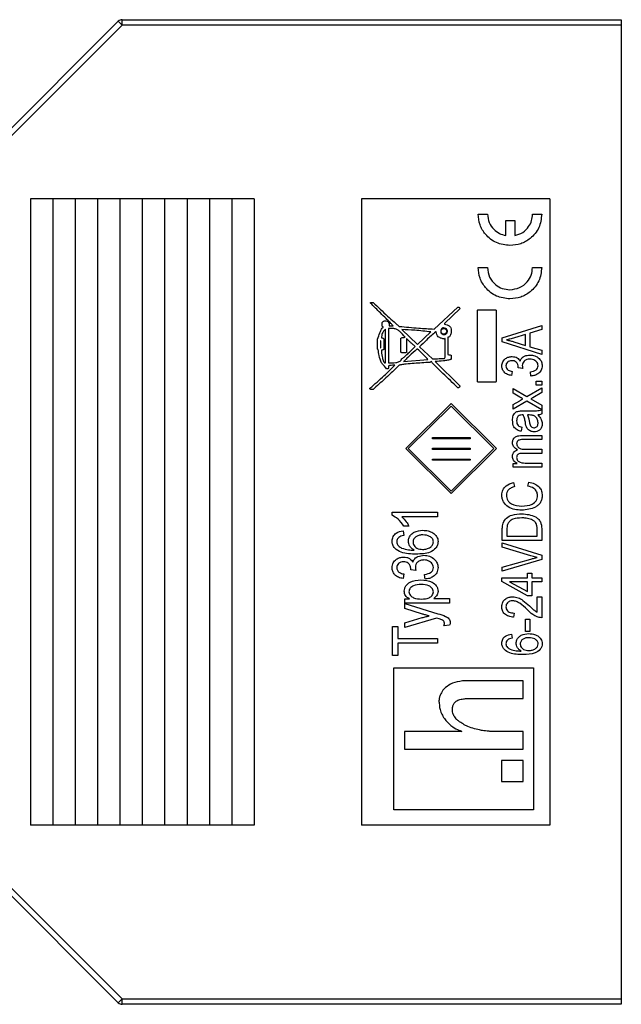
# Model space of a CAD drawing. Header units: millimetres. Extents: x -288 to 360, y -28 to 27.
# Tile 5 of 5: x 326 to 360, y -28 to 27. Entities that reach past the tile are written whole.
import ezdxf

# ---------------------------------------------------------------- set-up
doc = ezdxf.new("R2010")
doc.units = ezdxf.units.MM

msp = doc.modelspace()

# ---------------------------------------------------------------- linework, layer by layer
at = {"color": 7, "linetype": 'Continuous', "lineweight": 25}
for p, q in [((322.088, 17.388), (331.912, 27.212)), ((332.124, 27), (322.3, 17.176)), ((332.124, 27), (331.912, 27.212)), ((332.124, 27), (332.124, 27.3)), ((332.124, 27.3), (360, 27.3)), ((360, 27), (332.124, 27)), ((360, 27.3), (360, -27.7)), ((339.5, 17.3), (327, 17.3)), ((327, 17.3), (327, -17.7)), ((328.25, 17.3), (328.25, -17.7)), ((329.5, 17.3), (329.5, -17.7)), ((330.75, 17.3), (330.75, -17.7)), ((332, 17.3), (332, -17.7)), ((333.25, 17.3), (333.25, -17.7)), ((334.5, 17.3), (334.5, -17.7)), ((335.75, 17.3), (335.75, -17.7)), ((337, 17.3), (337, -17.7)), ((338.25, 17.3), (338.25, -17.7)), ((339.5, 17.3), (339.5, -17.7)), ((345.5, 17.3), (345.5, -17.7)), ((356, 17.3), (345.5, 17.3)), ((356, 17.3), (356, -17.7)), ((352.011, 16.439), (352.524, 16.439)), ((353.55, 15.24), (353.55, 16.087)), ((353.55, 16.087), (354.063, 16.087)), ((354.063, 16.087), (354.063, 15.24)), ((355.042, 16.439), (355.555, 16.439)), ((352.011, 13.458), (352.524, 13.458)), ((355.042, 13.458), (355.555, 13.458)), ((345.99, 11.471), (345.99, 11.502)), ((345.99, 11.502), (346.14, 11.502)), ((349.544, 10.021), (350.875, 11.249)), ((350.996, 11.159), (350.129, 10.323)), ((350.875, 11.249), (350.905, 11.249)), ((351.962, 7.11), (351.962, 11.038)), ((352.023, 11.098), (352.95, 11.098)), ((353.009, 11.038), (353.009, 7.11)), ((346.766, 10.484), (346.825, 10.484)), ((346.645, 10.202), (346.645, 10.353)), ((346.704, 10.111), (346.704, 10.142)), ((346.825, 8.127), (346.825, 10.021)), ((347.289, 10.05), (347.007, 10.05)), ((347.007, 10.05), (347.007, 8.127)), ((347.037, 10.202), (347.258, 10.202)), ((347.752, 9.99), (348.619, 9.154)), ((349.917, 9.96), (349.917, 9.829)), ((349.948, 9.829), (349.948, 9.96)), ((350.069, 10.081), (350.038, 10.081)), ((350.038, 10.05), (350.129, 10.05)), ((350.129, 10.323), (350.129, 10.292)), ((350.502, 9.96), (350.502, 9.829)), ((353.355, 9.523), (355.555, 10.226)), ((355.555, 9.989), (354.898, 9.796)), ((355.555, 10.226), (355.555, 9.989)), ((346.393, 8.902), (346.393, 9.457)), ((346.573, 9.365), (346.544, 9.365)), ((346.544, 9.365), (346.544, 8.963)), ((346.573, 8.963), (346.573, 9.365)), ((346.735, 9.457), (346.735, 8.902)), ((347.692, 8.752), (347.692, 9.486)), ((348.004, 9.486), (348.004, 8.752)), ((348.619, 9.154), (349.364, 9.859)), ((349.665, 9.859), (349.636, 9.859)), ((350.129, 9.738), (350.038, 9.738)), ((350.038, 9.708), (350.069, 9.708)), ((350.169, 8.44), (350.169, 9.486)), ((350.321, 9.558), (350.321, 8.59)), ((353.355, 9.3), (353.355, 9.523)), ((354.641, 9.721), (354.036, 9.537)), ((354.641, 9.102), (354.641, 9.721)), ((354.898, 9.796), (354.898, 9.027)), ((346.544, 8.963), (346.573, 8.963)), ((346.604, 8.842), (346.604, 8.752)), ((348.619, 8.902), (348.588, 8.902)), ((348.738, 9.023), (349.454, 8.348)), ((355.555, 8.597), (353.355, 9.3)), ((354.001, 9.31), (354.641, 9.102)), ((354.898, 9.027), (355.555, 8.835)), ((355.555, 8.835), (355.555, 8.597)), ((347.934, 8.691), (347.752, 8.691)), ((347.842, 8.198), (349.202, 8.319)), ((350.129, 8.379), (350.169, 8.44)), ((350.502, 8.53), (350.502, 8.348)), ((346.946, 7.795), (346.886, 7.795)), ((347.35, 8.006), (347.319, 8.006)), ((349.605, 8.198), (350.996, 6.829)), ((354.241, 7.853), (354.244, 7.888)), ((354.5, 7.825), (354.241, 7.853)), ((353.898, 7.653), (353.869, 7.425)), ((354.955, 7.396), (354.927, 7.625)), ((346.14, 6.646), (346.019, 6.646)), ((350.905, 6.737), (350.875, 6.737)), ((352.95, 7.05), (352.023, 7.05)), ((353.955, 6.707), (354.731, 6.253)), ((353.955, 6.446), (353.955, 6.707)), ((354.731, 6.253), (355.555, 6.736)), ((355.241, 6.88), (355.241, 7.109)), ((355.241, 7.109), (355.555, 7.109)), ((355.555, 6.88), (355.241, 6.88)), ((355.555, 7.109), (355.555, 6.88)), ((355.555, 6.736), (355.555, 6.474)), ((354.342, 6.219), (353.955, 6.446)), ((355.058, 6.182), (354.954, 6.122)), ((354.954, 6.122), (355.555, 5.77)), ((355.555, 6.474), (355.058, 6.182)), ((347.967, 3.346), (350.498, 5.863)), ((350.493, 5.719), (348.1, 3.345)), ((352.886, 3.345), (350.493, 5.719)), ((350.498, 5.863), (353.03, 3.346)), ((353.955, 5.798), (354.328, 6.016)), ((354.731, 5.991), (353.955, 5.536)), ((353.955, 5.536), (353.955, 5.798)), ((355.555, 5.507), (354.731, 5.991)), ((355.555, 5.77), (355.555, 5.507)), ((355.555, 5.506), (355.555, 5.277)), ((354.527, 5.22), (354.461, 5.22)), ((354.528, 5.449), (354.888, 5.449)), ((354.85, 5.22), (354.755, 5.22)), ((354.441, 4.535), (354.412, 4.306)), ((349.462, 3.891), (349.462, 3.958)), ((349.462, 3.958), (351.562, 3.958)), ((351.562, 3.891), (349.462, 3.891)), ((351.562, 3.958), (351.562, 3.891)), ((354.462, 4.076), (355.555, 4.076)), ((355.555, 4.076), (355.555, 3.847)), ((350.498, 0.827), (347.967, 3.346)), ((348.1, 3.345), (350.493, 0.971)), ((349.462, 3.292), (349.462, 3.358)), ((349.462, 3.358), (351.562, 3.358)), ((350.493, 0.971), (352.886, 3.345)), ((353.03, 3.346), (350.498, 0.827)), ((351.562, 3.358), (351.562, 3.292)), ((355.555, 3.847), (354.548, 3.847)), ((354.626, 3.305), (355.555, 3.305)), ((355.555, 3.305), (355.555, 3.076)), ((351.562, 3.292), (349.462, 3.292)), ((349.462, 2.692), (349.462, 2.759)), ((349.462, 2.759), (351.562, 2.759)), ((351.562, 2.759), (351.562, 2.692)), ((355.555, 3.076), (354.516, 3.076)), ((351.562, 2.692), (349.462, 2.692)), ((353.955, 2.505), (354.181, 2.505)), ((353.955, 2.305), (353.955, 2.505)), ((355.555, 2.305), (353.955, 2.305)), ((354.726, 2.533), (355.555, 2.533)), ((355.555, 2.533), (355.555, 2.305)), ((353.984, 1.445), (354.041, 1.216)), ((354.784, 1.245), (354.841, 1.473)), ((347.2, -0.378), (347.2, -0.21)), ((347.2, -0.21), (349.732, -0.21)), ((349.732, -0.47), (347.752, -0.47)), ((349.732, -0.21), (349.732, -0.47)), ((348.141, -0.989), (347.849, -0.989)), ((347.817, -1.252), (347.849, -1.512)), ((353.355, -1.785), (353.355, -1.165)), ((353.612, -1.171), (353.612, -1.557)), ((353.612, -1.557), (355.298, -1.557)), ((355.298, -1.557), (355.298, -1.164)), ((355.555, -1.137), (355.555, -1.785)), ((355.555, -1.785), (353.355, -1.785)), ((353.355, -2.158), (353.355, -1.921)), ((353.355, -1.921), (355.555, -2.614)), ((354.951, -2.648), (353.355, -2.158)), ((355.555, -2.614), (355.555, -2.85)), ((353.355, -3.273), (354.951, -2.832)), ((355.555, -2.85), (353.355, -3.508)), ((353.355, -3.508), (353.355, -3.273)), ((347.849, -3.658), (347.817, -3.918)), ((348.239, -3.431), (348.242, -3.392)), ((348.533, -3.463), (348.239, -3.431)), ((349.051, -3.95), (349.018, -3.691)), ((354.755, -3.874), (354.755, -3.617)), ((354.755, -3.617), (355.012, -3.617)), ((355.012, -3.617), (355.012, -3.874)), ((353.327, -4.09), (353.327, -3.874)), ((353.327, -3.874), (354.755, -3.874)), ((354.755, -4.874), (353.327, -4.09)), ((354.755, -4.103), (353.761, -4.103)), ((353.761, -4.103), (354.755, -4.649)), ((354.755, -4.649), (354.755, -4.103)), ((355.012, -3.874), (355.555, -3.874)), ((355.555, -4.103), (355.012, -4.103)), ((355.012, -4.103), (355.012, -4.874)), ((355.555, -3.874), (355.555, -4.103)), ((355.012, -4.874), (354.755, -4.874)), ((355.298, -5.79), (355.298, -4.933)), ((355.298, -4.933), (355.555, -4.933)), ((355.555, -4.933), (355.555, -6.104)), ((347.914, -5.285), (347.914, -5.057)), ((347.914, -5.057), (348.176, -5.057)), ((350.414, -5.285), (347.914, -5.285)), ((347.914, -5.59), (347.914, -5.32)), ((347.914, -5.32), (349.763, -5.882)), ((349.529, -5.025), (350.414, -5.025)), ((350.414, -5.025), (350.414, -5.285)), ((348.896, -5.903), (347.914, -5.59)), ((354.012, -5.847), (353.984, -6.075)), ((347.232, -8.213), (347.232, -6.59)), ((347.232, -6.59), (347.525, -6.59)), ((347.525, -6.59), (347.525, -7.272)), ((347.914, -6.382), (348.889, -6.101)), ((349.674, -6.125), (347.914, -6.652)), ((347.914, -6.652), (347.914, -6.382)), ((350.414, -6.522), (350.09, -6.554)), ((354.641, -6.877), (354.641, -6.191)), ((354.641, -6.191), (354.898, -6.191)), ((354.898, -6.191), (354.898, -6.877)), ((353.869, -7.021), (353.898, -7.25)), ((354.898, -6.877), (354.641, -6.877)), ((347.525, -7.272), (349.732, -7.272)), ((347.525, -7.531), (347.525, -8.213)), ((349.732, -7.531), (347.525, -7.531)), ((349.732, -7.272), (349.732, -7.531)), ((347.525, -8.213), (347.232, -8.213)), ((347.304, -16.841), (347.304, -8.901)), ((347.304, -8.901), (355.099, -8.901)), ((355.099, -8.901), (355.099, -16.841)), ((354.519, -9.639), (351.135, -9.639)), ((354.519, -10.621), (354.519, -9.639)), ((349.818, -10.733), (349.818, -10.799)), ((349.83, -10.901), (349.839, -10.978)), ((351.448, -10.621), (354.519, -10.621)), ((350.007, -11.548), (350.03, -11.603)), ((350.644, -11.548), (350.621, -11.526)), ((350.655, -11.581), (350.644, -11.548)), ((351.091, -12.452), (347.886, -12.452)), ((347.886, -12.452), (347.886, -13.456)), ((354.519, -12.452), (352.665, -12.452)), ((354.519, -13.456), (354.519, -12.452)), ((347.886, -13.456), (354.519, -13.456)), ((354.519, -14.072), (353.313, -14.072)), ((353.313, -14.072), (353.313, -15.255)), ((354.519, -15.255), (354.519, -14.072)), ((353.313, -15.255), (354.519, -15.255)), ((355.099, -16.841), (347.304, -16.841)), ((322.3, -17.576), (332.124, -27.4)), ((331.912, -27.612), (322.088, -17.788)), ((339.5, -17.7), (327, -17.7)), ((356, -17.7), (345.5, -17.7)), ((332.124, -27.4), (331.912, -27.612)), ((332.124, -27.4), (360, -27.4)), ((332.124, -27.7), (332.124, -27.4)), ((360, -27.7), (332.124, -27.7))]:
    msp.add_line(p, q, dxfattribs=at)
for centre, start, end in [((332.124, 27), 90, 135), ((332.124, -27.4), 225, 270)]:
    msp.add_arc(centre, 0.3, start, end, dxfattribs=at)
for points, knots in [([(353.781, 14.687), (353.521, 14.716), (353.001, 14.776), (352.424, 15.251), (352.065, 15.826), (352.029, 16.235), (352.011, 16.439)], [0, 0, 0, 0, 0.279627, 0.559382, 0.779615, 1, 1, 1, 1]), ([(352.524, 16.439), (352.543, 16.279), (352.579, 15.958), (352.856, 15.593), (353.186, 15.342), (353.429, 15.274), (353.55, 15.24)], [0, 0, 0, 0, 0.2794814, 0.5592948, 0.7795877, 1, 1, 1, 1]), ([(355.555, 16.439), (355.524, 16.179), (355.462, 15.658), (354.975, 15.089), (354.394, 14.739), (353.986, 14.704), (353.781, 14.687)], [0, 0, 0, 0, 0.2794943, 0.5592326, 0.7795264, 1, 1, 1, 1]), ([(354.063, 15.24), (354.213, 15.289), (354.513, 15.386), (354.822, 15.709), (355.012, 16.069), (355.032, 16.316), (355.042, 16.439)], [0, 0, 0, 0, 0.279711, 0.559547, 0.779727, 1, 1, 1, 1]), ([(353.781, 11.705), (353.521, 11.735), (353.001, 11.795), (352.426, 12.272), (352.066, 12.846), (352.03, 13.254), (352.011, 13.458)], [0, 0, 0, 0, 0.279612, 0.559385, 0.77963, 1, 1, 1, 1]), ([(352.524, 13.458), (352.546, 13.274), (352.591, 12.906), (352.936, 12.504), (353.346, 12.255), (353.636, 12.231), (353.78, 12.218)], [0, 0, 0, 0, 0.279471, 0.559251, 0.779554, 1, 1, 1, 1]), ([(353.78, 12.218), (353.965, 12.24), (354.334, 12.283), (354.743, 12.619), (355.002, 13.024), (355.029, 13.313), (355.042, 13.458)], [0, 0, 0, 0, 0.279567, 0.559403, 0.779664, 1, 1, 1, 1]), ([(355.555, 13.458), (355.524, 13.198), (355.461, 12.678), (354.973, 12.109), (354.394, 11.758), (353.986, 11.723), (353.781, 11.705)], [0, 0, 0, 0, 0.2794624, 0.5592484, 0.7795547, 1, 1, 1, 1]), ([(347.258, 10.202), (347.246, 10.216), (347.224, 10.24), (347.185, 10.284), (347.123, 10.345), (347.016, 10.456), (346.819, 10.65), (346.471, 10.999), (346.178, 11.286), (345.99, 11.471)], [0, 0, 0, 0, 0.0307632, 0.0549848, 0.0982598, 0.1755368, 0.3135348, 0.5599579, 1, 1, 1, 1]), ([(346.14, 11.502), (346.409, 11.249), (346.796, 10.885), (347.24, 10.477), (347.455, 10.283), (347.556, 10.205), (347.6, 10.171)], [0, 0, 0, 0, 0.560075, 0.806507, 0.914934, 1, 1, 1, 1]), ([(350.905, 11.249), (350.918, 11.247), (350.942, 11.241), (350.973, 11.205), (350.987, 11.177), (350.996, 11.159)], [0, 0, 0, 0, 0.277715, 0.559015, 1, 1, 1, 1]), ([(351.962, 11.038), (351.963, 11.045), (351.964, 11.057), (351.972, 11.073), (351.984, 11.086), (352.001, 11.095), (352.015, 11.097), (352.023, 11.098)], [0, 0, 0, 0, 0.207868, 0.389733, 0.559059, 0.764531, 1, 1, 1, 1]), ([(352.95, 11.098), (352.956, 11.098), (352.969, 11.097), (352.986, 11.091), (353, 11.079), (353.008, 11.061), (353.009, 11.046), (353.009, 11.038)], [0, 0, 0, 0, 0.211388, 0.389528, 0.552312, 0.754996, 1, 1, 1, 1]), ([(346.645, 10.353), (346.65, 10.37), (346.661, 10.403), (346.709, 10.443), (346.744, 10.469), (346.766, 10.484)], [0, 0, 0, 0, 0.2774443, 0.5588928, 1, 1, 1, 1]), ([(346.825, 10.484), (346.859, 10.481), (346.91, 10.477), (346.966, 10.438), (347.008, 10.385), (347.033, 10.302), (347.035, 10.235), (347.037, 10.202)], [0, 0, 0, 0, 0.248989, 0.374337, 0.499448, 0.749444, 1, 1, 1, 1]), ([(346.393, 9.457), (346.432, 9.574), (346.49, 9.748), (346.574, 9.952), (346.629, 10.046), (346.666, 10.097), (346.692, 10.107), (346.704, 10.111)], [0, 0, 0, 0, 0.5002098, 0.7502769, 0.8901375, 0.9455943, 1, 1, 1, 1]), ([(346.825, 10.021), (346.755, 9.941), (346.63, 9.798), (346.612, 9.61), (346.604, 9.527)], [0, 0, 0, 0, 0.559595, 1, 1, 1, 1]), ([(346.704, 10.142), (346.695, 10.144), (346.678, 10.147), (346.658, 10.161), (346.647, 10.181), (346.646, 10.195), (346.645, 10.202)], [0, 0, 0, 0, 0.30144, 0.559298, 0.765208, 1, 1, 1, 1]), ([(347.934, 9.558), (347.834, 9.676), (347.694, 9.841), (347.469, 10.012), (347.349, 10.038), (347.289, 10.05)], [0, 0, 0, 0, 0.561001, 0.781431, 1, 1, 1, 1]), ([(347.6, 10.171), (347.963, 10.136), (348.61, 10.074), (349.259, 10.037), (349.544, 10.021)], [0, 0, 0, 0, 0.560041, 1, 1, 1, 1]), ([(349.364, 9.859), (349.063, 9.892), (348.527, 9.952), (347.989, 9.979), (347.752, 9.99)], [0, 0, 0, 0, 0.5600567, 1, 1, 1, 1]), ([(350.038, 10.081), (350.023, 10.076), (349.991, 10.065), (349.955, 10.016), (349.931, 9.981), (349.917, 9.96)], [0, 0, 0, 0, 0.276626, 0.558656, 1, 1, 1, 1]), ([(349.948, 9.96), (349.951, 9.972), (349.958, 9.996), (349.995, 10.024), (350.022, 10.04), (350.038, 10.05)], [0, 0, 0, 0, 0.278932, 0.558313, 1, 1, 1, 1]), ([(350.29, 9.921), (350.281, 9.947), (350.263, 10), (350.186, 10.071), (350.113, 10.077), (350.069, 10.081)], [0, 0, 0, 0, 0.281073, 0.560251, 1, 1, 1, 1]), ([(350.069, 9.708), (350.102, 9.709), (350.167, 9.713), (350.249, 9.764), (350.286, 9.843), (350.289, 9.895), (350.29, 9.921)], [0, 0, 0, 0, 0.280254, 0.558307, 0.780287, 1, 1, 1, 1]), ([(350.129, 10.292), (350.18, 10.283), (350.281, 10.265), (350.412, 10.196), (350.492, 10.083), (350.498, 10.001), (350.502, 9.96)], [0, 0, 0, 0, 0.280846, 0.560477, 0.779937, 1, 1, 1, 1]), ([(350.129, 10.05), (350.147, 10.041), (350.183, 10.023), (350.225, 9.964), (350.247, 9.918), (350.26, 9.89)], [0, 0, 0, 0, 0.278835, 0.559369, 1, 1, 1, 1]), ([(346.604, 9.527), (346.632, 9.527), (346.674, 9.526), (346.717, 9.502), (346.733, 9.478), (346.734, 9.464), (346.735, 9.457)], [0, 0, 0, 0, 0.498994, 0.748359, 0.87217, 1, 1, 1, 1]), ([(347.692, 9.486), (347.693, 9.492), (347.696, 9.503), (347.71, 9.522), (347.745, 9.541), (347.822, 9.556), (347.89, 9.557), (347.934, 9.558)], [0, 0, 0, 0, 0.066121, 0.126634, 0.250018, 0.502579, 1, 1, 1, 1]), ([(348.498, 9.054), (348.442, 9.094), (348.343, 9.166), (348.184, 9.317), (348.074, 9.42), (348.004, 9.486)], [0, 0, 0, 0, 0.312913, 0.559561, 1, 1, 1, 1]), ([(349.636, 9.859), (349.461, 9.711), (349.149, 9.446), (348.864, 9.152), (348.738, 9.023)], [0, 0, 0, 0, 0.560123, 1, 1, 1, 1]), ([(350.129, 9.457), (350.066, 9.469), (349.942, 9.493), (349.782, 9.574), (349.679, 9.709), (349.67, 9.809), (349.665, 9.859)], [0, 0, 0, 0, 0.280881, 0.560639, 0.780143, 1, 1, 1, 1]), ([(349.917, 9.829), (349.923, 9.813), (349.933, 9.781), (349.982, 9.745), (350.017, 9.722), (350.038, 9.708)], [0, 0, 0, 0, 0.276626, 0.558656, 1, 1, 1, 1]), ([(350.038, 9.738), (350.026, 9.742), (350.002, 9.75), (349.974, 9.785), (349.958, 9.812), (349.948, 9.829)], [0, 0, 0, 0, 0.277803, 0.558791, 1, 1, 1, 1]), ([(350.26, 9.89), (350.243, 9.855), (350.22, 9.806), (350.173, 9.753), (350.143, 9.743), (350.129, 9.738)], [0, 0, 0, 0, 0.55958, 0.780799, 1, 1, 1, 1]), ([(350.169, 9.486), (350.165, 9.487), (350.158, 9.487), (350.147, 9.485), (350.138, 9.479), (350.131, 9.47), (350.13, 9.462), (350.129, 9.457)], [0, 0, 0, 0, 0.2156811, 0.398622, 0.5643044, 0.7646655, 1, 1, 1, 1]), ([(350.502, 9.829), (350.49, 9.771), (350.471, 9.685), (350.414, 9.598), (350.365, 9.563), (350.336, 9.56), (350.321, 9.558)], [0, 0, 0, 0, 0.499223, 0.74933, 0.873237, 1, 1, 1, 1]), ([(354.036, 9.537), (353.953, 9.511), (353.803, 9.466), (353.651, 9.428), (353.584, 9.412)], [0, 0, 0, 0, 0.560012, 1, 1, 1, 1]), ([(353.584, 9.412), (353.663, 9.397), (353.803, 9.369), (353.94, 9.328), (354.001, 9.31)], [0, 0, 0, 0, 0.559984, 1, 1, 1, 1]), ([(346.423, 8.873), (346.42, 8.873), (346.413, 8.873), (346.405, 8.876), (346.398, 8.882), (346.393, 8.891), (346.393, 8.898), (346.393, 8.902)], [0, 0, 0, 0, 0.212913, 0.392062, 0.555045, 0.756812, 1, 1, 1, 1]), ([(346.604, 8.127), (346.553, 8.262), (346.464, 8.504), (346.435, 8.76), (346.423, 8.873)], [0, 0, 0, 0, 0.55918, 1, 1, 1, 1]), ([(346.735, 8.902), (346.734, 8.895), (346.732, 8.882), (346.714, 8.861), (346.67, 8.844), (346.63, 8.843), (346.604, 8.842)], [0, 0, 0, 0, 0.127439, 0.250828, 0.500561, 1, 1, 1, 1]), ([(347.721, 8.348), (347.772, 8.383), (347.863, 8.445), (348.005, 8.58), (348.218, 8.775), (348.389, 8.945), (348.498, 9.054)], [0, 0, 0, 0, 0.174934, 0.313056, 0.559642, 1, 1, 1, 1]), ([(348.588, 8.902), (348.447, 8.773), (348.243, 8.587), (347.99, 8.357), (347.887, 8.247), (347.842, 8.198)], [0, 0, 0, 0, 0.560228, 0.806737, 1, 1, 1, 1]), ([(349.202, 8.319), (349.172, 8.357), (349.119, 8.425), (349.008, 8.532), (348.845, 8.69), (348.707, 8.819), (348.619, 8.902)], [0, 0, 0, 0, 0.174981, 0.313111, 0.559674, 1, 1, 1, 1]), ([(346.604, 8.752), (346.619, 8.638), (346.642, 8.466), (346.693, 8.269), (346.741, 8.18), (346.782, 8.136), (346.811, 8.13), (346.825, 8.127)], [0, 0, 0, 0, 0.5002, 0.750222, 0.875029, 0.93777, 1, 1, 1, 1]), ([(347.007, 8.127), (347.141, 8.13), (347.34, 8.134), (347.572, 8.181), (347.673, 8.243), (347.716, 8.298), (347.72, 8.331), (347.721, 8.348)], [0, 0, 0, 0, 0.500236, 0.750113, 0.874788, 0.937272, 1, 1, 1, 1]), ([(347.752, 8.691), (347.746, 8.692), (347.733, 8.694), (347.717, 8.701), (347.704, 8.713), (347.695, 8.731), (347.693, 8.745), (347.692, 8.752)], [0, 0, 0, 0, 0.207868, 0.389733, 0.559059, 0.764531, 1, 1, 1, 1]), ([(348.004, 8.752), (348.004, 8.745), (348.003, 8.732), (347.995, 8.714), (347.979, 8.699), (347.957, 8.692), (347.942, 8.691), (347.934, 8.691)], [0, 0, 0, 0, 0.186206, 0.374576, 0.559293, 0.781883, 1, 1, 1, 1]), ([(349.454, 8.348), (349.58, 8.356), (349.805, 8.369), (350.03, 8.376), (350.129, 8.379)], [0, 0, 0, 0, 0.560027, 1, 1, 1, 1]), ([(350.502, 8.348), (350.496, 8.339), (350.484, 8.321), (350.445, 8.309), (350.383, 8.29), (350.253, 8.266), (349.988, 8.229), (349.758, 8.21), (349.605, 8.198)], [0, 0, 0, 0, 0.0345307, 0.0697686, 0.125208, 0.249904, 0.4999444, 1, 1, 1, 1]), ([(350.321, 8.59), (350.355, 8.589), (350.406, 8.588), (350.465, 8.575), (350.49, 8.558), (350.5, 8.544), (350.501, 8.535), (350.502, 8.53)], [0, 0, 0, 0, 0.497862, 0.749615, 0.872489, 0.933555, 1, 1, 1, 1]), ([(353.327, 7.963), (353.338, 8.044), (353.36, 8.205), (353.522, 8.374), (353.709, 8.469), (353.836, 8.477), (353.899, 8.482)], [0, 0, 0, 0, 0.279055, 0.558749, 0.779187, 1, 1, 1, 1]), ([(353.886, 8.253), (353.841, 8.25), (353.749, 8.244), (353.639, 8.174), (353.567, 8.077), (353.559, 8.005), (353.555, 7.969)], [0, 0, 0, 0, 0.280467, 0.559886, 0.779976, 1, 1, 1, 1]), ([(354.244, 7.888), (354.239, 7.942), (354.23, 8.05), (354.137, 8.175), (354.014, 8.245), (353.929, 8.25), (353.886, 8.253)], [0, 0, 0, 0, 0.2801506, 0.5592973, 0.7793438, 1, 1, 1, 1]), ([(353.899, 8.482), (353.949, 8.478), (354.05, 8.472), (354.22, 8.401), (354.299, 8.297), (354.348, 8.234)], [0, 0, 0, 0, 0.280993, 0.561776, 1, 1, 1, 1]), ([(354.348, 8.234), (354.373, 8.294), (354.423, 8.414), (354.627, 8.541), (354.792, 8.558), (354.892, 8.567)], [0, 0, 0, 0, 0.279667, 0.55981, 1, 1, 1, 1]), ([(354.895, 8.339), (354.837, 8.335), (354.72, 8.327), (354.578, 8.241), (354.484, 8.12), (354.474, 8.028), (354.469, 7.982)], [0, 0, 0, 0, 0.280585, 0.560068, 0.780054, 1, 1, 1, 1]), ([(354.892, 8.567), (354.988, 8.56), (355.18, 8.545), (355.408, 8.394), (355.559, 8.192), (355.576, 8.041), (355.584, 7.966)], [0, 0, 0, 0, 0.280402, 0.559934, 0.780057, 1, 1, 1, 1]), ([(355.355, 7.97), (355.351, 8.011), (355.342, 8.093), (355.269, 8.196), (355.169, 8.279), (355.039, 8.331), (354.943, 8.336), (354.895, 8.339)], [0, 0, 0, 0, 0.1862613, 0.3727428, 0.5596323, 0.7796244, 1, 1, 1, 1]), ([(345.96, 6.708), (346.228, 6.941), (346.707, 7.356), (347.153, 7.807), (347.35, 8.006)], [0, 0, 0, 0, 0.560004, 1, 1, 1, 1]), ([(347.571, 7.977), (347.414, 7.821), (347.154, 7.565), (346.778, 7.223), (346.46, 6.934), (346.247, 6.742), (346.14, 6.646)], [0, 0, 0, 0, 0.339924, 0.55995, 0.779974, 1, 1, 1, 1]), ([(346.886, 7.795), (346.841, 7.862), (346.758, 7.984), (346.651, 8.083), (346.604, 8.127)], [0, 0, 0, 0, 0.559616, 1, 1, 1, 1]), ([(347.007, 7.946), (347.007, 7.917), (347.006, 7.872), (346.99, 7.824), (346.974, 7.805), (346.961, 7.797), (346.951, 7.795), (346.946, 7.795)], [0, 0, 0, 0, 0.498258, 0.748927, 0.831608, 0.91305, 1, 1, 1, 1]), ([(347.319, 8.006), (347.259, 8), (347.172, 7.993), (347.076, 7.982), (347.028, 7.97), (347.014, 7.954), (347.007, 7.946)], [0, 0, 0, 0, 0.557785, 0.808163, 0.904042, 1, 1, 1, 1]), ([(349.304, 8.157), (349.013, 8.139), (348.576, 8.111), (348.067, 8.072), (347.814, 8.041), (347.686, 8.021), (347.624, 8.004), (347.587, 7.995), (347.577, 7.983), (347.571, 7.977)], [0, 0, 0, 0, 0.500114, 0.750173, 0.875213, 0.937721, 0.972627, 0.98659, 1, 1, 1, 1]), ([(349.394, 8.198), (349.379, 8.188), (349.351, 8.169), (349.318, 8.161), (349.304, 8.157)], [0, 0, 0, 0, 0.560885, 1, 1, 1, 1]), ([(350.875, 6.737), (350.594, 7.005), (350.189, 7.392), (349.735, 7.835), (349.538, 8.033), (349.445, 8.13), (349.41, 8.177), (349.394, 8.198)], [0, 0, 0, 0, 0.56009, 0.806522, 0.914955, 0.962657, 1, 1, 1, 1]), ([(353.869, 7.425), (353.792, 7.441), (353.638, 7.473), (353.453, 7.601), (353.343, 7.777), (353.332, 7.901), (353.327, 7.963)], [0, 0, 0, 0, 0.280681, 0.56, 0.779941, 1, 1, 1, 1]), ([(353.555, 7.969), (353.561, 7.921), (353.574, 7.824), (353.701, 7.693), (353.823, 7.668), (353.898, 7.653)], [0, 0, 0, 0, 0.2800262, 0.5599176, 1, 1, 1, 1]), ([(354.469, 7.982), (354.472, 7.952), (354.477, 7.899), (354.493, 7.847), (354.5, 7.825)], [0, 0, 0, 0, 0.5596557, 1, 1, 1, 1]), ([(354.927, 7.625), (355.039, 7.648), (355.196, 7.68), (355.34, 7.836), (355.35, 7.925), (355.355, 7.97)], [0, 0, 0, 0, 0.559624, 0.779834, 1, 1, 1, 1]), ([(355.584, 7.966), (355.572, 7.878), (355.547, 7.702), (355.365, 7.521), (355.161, 7.423), (355.024, 7.405), (354.955, 7.396)], [0, 0, 0, 0, 0.278917, 0.558411, 0.778999, 1, 1, 1, 1]), ([(346.019, 6.646), (346.013, 6.647), (346.001, 6.649), (345.985, 6.657), (345.971, 6.669), (345.962, 6.686), (345.961, 6.7), (345.96, 6.708)], [0, 0, 0, 0, 0.207868, 0.389733, 0.559059, 0.764531, 1, 1, 1, 1]), ([(350.996, 6.829), (350.992, 6.817), (350.984, 6.793), (350.949, 6.763), (350.922, 6.747), (350.905, 6.737)], [0, 0, 0, 0, 0.277533, 0.559048, 1, 1, 1, 1]), ([(352.023, 7.05), (352.016, 7.051), (352.004, 7.053), (351.988, 7.06), (351.974, 7.071), (351.964, 7.089), (351.963, 7.102), (351.962, 7.11)], [0, 0, 0, 0, 0.2090382, 0.3916391, 0.561101, 0.7659039, 1, 1, 1, 1]), ([(353.009, 7.11), (353.009, 7.103), (353.009, 7.09), (353.002, 7.073), (352.991, 7.059), (352.972, 7.051), (352.958, 7.05), (352.95, 7.05)], [0, 0, 0, 0, 0.211388, 0.389528, 0.552312, 0.754996, 1, 1, 1, 1]), ([(354.328, 6.016), (354.361, 6.036), (354.421, 6.071), (354.481, 6.106), (354.507, 6.122)], [0, 0, 0, 0, 0.56, 1, 1, 1, 1]), ([(354.507, 6.122), (354.477, 6.14), (354.422, 6.172), (354.366, 6.205), (354.342, 6.219)], [0, 0, 0, 0, 0.56, 1, 1, 1, 1]), ([(354.888, 5.449), (355.014, 5.445), (355.239, 5.438), (355.459, 5.485), (355.555, 5.506)], [0, 0, 0, 0, 0.561031, 1, 1, 1, 1]), ([(353.927, 4.926), (353.931, 5.014), (353.939, 5.187), (354.095, 5.405), (354.324, 5.445), (354.46, 5.448), (354.528, 5.449)], [0, 0, 0, 0, 0.280843, 0.558246, 0.778362, 1, 1, 1, 1]), ([(354.245, 5.159), (354.228, 5.139), (354.193, 5.098), (354.16, 5.005), (354.157, 4.936), (354.155, 4.894)], [0, 0, 0, 0, 0.279648, 0.559764, 1, 1, 1, 1]), ([(354.461, 5.22), (354.418, 5.22), (354.34, 5.219), (354.274, 5.177), (354.245, 5.159)], [0, 0, 0, 0, 0.561782, 1, 1, 1, 1]), ([(354.641, 4.81), (354.627, 4.888), (354.602, 5.029), (354.55, 5.162), (354.527, 5.22)], [0, 0, 0, 0, 0.560321, 1, 1, 1, 1]), ([(354.755, 5.22), (354.783, 5.151), (354.834, 5.026), (354.859, 4.895), (354.869, 4.837)], [0, 0, 0, 0, 0.5595796, 1, 1, 1, 1]), ([(355.355, 4.788), (355.346, 4.858), (355.329, 4.999), (355.192, 5.157), (355.017, 5.216), (354.906, 5.219), (354.85, 5.22)], [0, 0, 0, 0, 0.279625, 0.558555, 0.778668, 1, 1, 1, 1]), ([(355.555, 5.277), (355.515, 5.262), (355.444, 5.234), (355.368, 5.225), (355.335, 5.22)], [0, 0, 0, 0, 0.559703, 1, 1, 1, 1]), ([(355.335, 5.22), (355.41, 5.143), (355.545, 5.005), (355.572, 4.815), (355.584, 4.732)], [0, 0, 0, 0, 0.560562, 1, 1, 1, 1]), ([(354.412, 4.306), (354.333, 4.326), (354.174, 4.365), (353.95, 4.579), (353.935, 4.794), (353.927, 4.926)], [0, 0, 0, 0, 0.281453, 0.560686, 1, 1, 1, 1]), ([(354.155, 4.894), (354.157, 4.846), (354.16, 4.751), (354.222, 4.624), (354.332, 4.563), (354.405, 4.544), (354.441, 4.535)], [0, 0, 0, 0, 0.280919, 0.558928, 0.779055, 1, 1, 1, 1]), ([(355.135, 4.277), (355.059, 4.286), (354.907, 4.302), (354.692, 4.494), (354.66, 4.69), (354.641, 4.81)], [0, 0, 0, 0, 0.2802002, 0.5597594, 1, 1, 1, 1]), ([(354.869, 4.837), (354.88, 4.758), (354.892, 4.66), (354.962, 4.566), (355.025, 4.518), (355.083, 4.511), (355.122, 4.506)], [0, 0, 0, 0, 0.50036, 0.625804, 0.751184, 1, 1, 1, 1]), ([(355.122, 4.506), (355.148, 4.508), (355.199, 4.512), (355.269, 4.551), (355.321, 4.614), (355.351, 4.697), (355.354, 4.757), (355.355, 4.788)], [0, 0, 0, 0, 0.1865735, 0.3730546, 0.5596899, 0.7796444, 1, 1, 1, 1]), ([(355.584, 4.732), (355.578, 4.664), (355.567, 4.529), (355.45, 4.371), (355.294, 4.288), (355.188, 4.281), (355.135, 4.277)], [0, 0, 0, 0, 0.2802251, 0.5591985, 0.7792896, 1, 1, 1, 1]), ([(353.927, 3.672), (353.933, 3.737), (353.943, 3.833), (354.017, 3.939), (354.116, 4.02), (354.272, 4.069), (354.398, 4.074), (354.462, 4.076)], [0, 0, 0, 0, 0.248896, 0.374165, 0.499423, 0.749185, 1, 1, 1, 1]), ([(354.548, 3.847), (354.461, 3.849), (354.351, 3.85), (354.235, 3.791), (354.191, 3.744), (354.16, 3.686), (354.157, 3.643), (354.155, 3.622)], [0, 0, 0, 0, 0.499625, 0.624795, 0.749912, 0.874953, 1, 1, 1, 1]), ([(354.2, 3.269), (354.12, 3.324), (354.009, 3.401), (353.935, 3.56), (353.929, 3.635), (353.927, 3.672)], [0, 0, 0, 0, 0.558217, 0.779062, 1, 1, 1, 1]), ([(354.155, 3.622), (354.157, 3.595), (354.161, 3.542), (354.206, 3.443), (354.353, 3.316), (354.517, 3.309), (354.626, 3.305)], [0, 0, 0, 0, 0.125684, 0.25127, 0.500656, 1, 1, 1, 1]), ([(353.927, 2.9), (353.93, 2.947), (353.937, 3.04), (354.004, 3.154), (354.097, 3.232), (354.166, 3.256), (354.2, 3.269)], [0, 0, 0, 0, 0.28008, 0.559443, 0.779528, 1, 1, 1, 1]), ([(354.181, 2.505), (354.141, 2.529), (354.063, 2.578), (353.982, 2.681), (353.934, 2.791), (353.929, 2.864), (353.927, 2.9)], [0, 0, 0, 0, 0.280047, 0.55988, 0.779951, 1, 1, 1, 1]), ([(354.516, 3.076), (354.435, 3.074), (354.332, 3.072), (354.226, 3.013), (354.185, 2.969), (354.159, 2.913), (354.156, 2.873), (354.155, 2.853)], [0, 0, 0, 0, 0.4988977, 0.624101, 0.7494837, 0.8746053, 1, 1, 1, 1]), ([(354.155, 2.853), (354.158, 2.822), (354.162, 2.76), (354.208, 2.678), (354.276, 2.614), (354.445, 2.537), (354.601, 2.535), (354.726, 2.533)], [0, 0, 0, 0, 0.125002, 0.249909, 0.375025, 0.500195, 1, 1, 1, 1]), ([(353.327, 0.743), (353.338, 0.841), (353.36, 1.037), (353.594, 1.32), (353.836, 1.397), (353.984, 1.445)], [0, 0, 0, 0, 0.280084, 0.560196, 1, 1, 1, 1]), ([(354.041, 1.216), (353.976, 1.196), (353.847, 1.156), (353.691, 1.045), (353.597, 0.893), (353.588, 0.787), (353.584, 0.733)], [0, 0, 0, 0, 0.280772, 0.560437, 0.780014, 1, 1, 1, 1]), ([(355.327, 0.715), (355.317, 0.793), (355.296, 0.948), (355.099, 1.166), (354.903, 1.215), (354.784, 1.245)], [0, 0, 0, 0, 0.279798, 0.559784, 1, 1, 1, 1]), ([(354.841, 1.473), (354.946, 1.446), (355.155, 1.392), (355.408, 1.219), (355.561, 0.977), (355.576, 0.807), (355.584, 0.722)], [0, 0, 0, 0, 0.280748, 0.560276, 0.780036, 1, 1, 1, 1]), ([(354.44, -0.098), (354.31, -0.092), (354.049, -0.08), (353.677, 0.064), (353.44, 0.303), (353.34, 0.547), (353.331, 0.678), (353.327, 0.743)], [0, 0, 0, 0, 0.250752, 0.500741, 0.749411, 0.874678, 1, 1, 1, 1]), ([(353.584, 0.733), (353.587, 0.684), (353.593, 0.586), (353.649, 0.446), (353.744, 0.331), (353.989, 0.163), (354.24, 0.145), (354.44, 0.13)], [0, 0, 0, 0, 0.125634, 0.251139, 0.376526, 0.50207, 1, 1, 1, 1]), ([(355.584, 0.722), (355.58, 0.656), (355.573, 0.524), (355.498, 0.337), (355.371, 0.183), (355.043, -0.042), (354.708, -0.073), (354.44, -0.098)], [0, 0, 0, 0, 0.125596, 0.251042, 0.37643, 0.502035, 1, 1, 1, 1]), ([(354.44, 0.13), (354.644, 0.14), (354.948, 0.154), (355.23, 0.383), (355.316, 0.566), (355.323, 0.665), (355.327, 0.715)], [0, 0, 0, 0, 0.499498, 0.748858, 0.874367, 1, 1, 1, 1]), ([(347.849, -0.989), (347.753, -0.847), (347.582, -0.594), (347.317, -0.444), (347.2, -0.378)], [0, 0, 0, 0, 0.560201, 1, 1, 1, 1]), ([(347.752, -0.47), (347.838, -0.557), (347.992, -0.712), (348.096, -0.905), (348.141, -0.989)], [0, 0, 0, 0, 0.559753, 1, 1, 1, 1]), ([(353.396, -0.815), (353.454, -0.714), (353.572, -0.51), (353.965, -0.33), (354.262, -0.311), (354.443, -0.3)], [0, 0, 0, 0, 0.278195, 0.55878, 1, 1, 1, 1]), ([(354.44, -0.528), (354.271, -0.537), (354.037, -0.548), (353.766, -0.694), (353.693, -0.804), (353.656, -0.859)], [0, 0, 0, 0, 0.559955, 0.780641, 1, 1, 1, 1]), ([(354.977, -0.616), (354.879, -0.586), (354.704, -0.534), (354.521, -0.53), (354.44, -0.528)], [0, 0, 0, 0, 0.559565, 1, 1, 1, 1]), ([(354.443, -0.3), (354.712, -0.322), (355.049, -0.351), (355.373, -0.582), (355.532, -0.801), (355.546, -1.002), (355.555, -1.137)], [0, 0, 0, 0, 0.498621, 0.624388, 0.749821, 1, 1, 1, 1]), ([(353.355, -1.165), (353.356, -1.099), (353.356, -0.981), (353.384, -0.866), (353.396, -0.815)], [0, 0, 0, 0, 0.5603096, 1, 1, 1, 1]), ([(353.656, -0.859), (353.641, -0.917), (353.613, -1.019), (353.612, -1.124), (353.612, -1.171)], [0, 0, 0, 0, 0.559046, 1, 1, 1, 1]), ([(355.298, -1.164), (355.296, -1.1), (355.292, -0.973), (355.235, -0.798), (355.115, -0.679), (355.023, -0.637), (354.977, -0.616)], [0, 0, 0, 0, 0.280748, 0.559999, 0.779708, 1, 1, 1, 1]), ([(347.2, -1.827), (347.211, -1.74), (347.232, -1.565), (347.458, -1.323), (347.681, -1.279), (347.817, -1.252)], [0, 0, 0, 0, 0.280047, 0.560141, 1, 1, 1, 1]), ([(347.578, -1.618), (347.54, -1.656), (347.474, -1.724), (347.464, -1.818), (347.46, -1.859)], [0, 0, 0, 0, 0.55938, 1, 1, 1, 1]), ([(347.849, -1.512), (347.795, -1.523), (347.698, -1.542), (347.614, -1.594), (347.578, -1.618)], [0, 0, 0, 0, 0.560729, 1, 1, 1, 1]), ([(348.109, -1.829), (348.117, -1.758), (348.134, -1.618), (348.266, -1.447), (348.509, -1.258), (348.749, -1.235), (348.917, -1.22)], [0, 0, 0, 0, 0.186776, 0.373867, 0.561324, 1, 1, 1, 1]), ([(348.926, -1.48), (348.862, -1.482), (348.734, -1.487), (348.551, -1.555), (348.431, -1.668), (348.376, -1.785), (348.371, -1.849), (348.369, -1.881)], [0, 0, 0, 0, 0.250677, 0.500555, 0.749669, 0.874807, 1, 1, 1, 1]), ([(348.917, -1.22), (349.015, -1.226), (349.211, -1.239), (349.487, -1.351), (349.674, -1.521), (349.754, -1.703), (349.761, -1.801), (349.765, -1.85)], [0, 0, 0, 0, 0.250524, 0.500796, 0.74944, 0.874718, 1, 1, 1, 1]), ([(349.505, -1.864), (349.502, -1.832), (349.495, -1.768), (349.428, -1.656), (349.252, -1.507), (349.056, -1.491), (348.926, -1.48)], [0, 0, 0, 0, 0.125419, 0.251009, 0.501498, 1, 1, 1, 1]), ([(348.547, -2.551), (348.259, -2.547), (347.828, -2.54), (347.383, -2.283), (347.221, -2.041), (347.207, -1.898), (347.2, -1.827)], [0, 0, 0, 0, 0.500795, 0.749808, 0.874898, 1, 1, 1, 1]), ([(347.46, -1.859), (347.465, -1.903), (347.475, -1.991), (347.574, -2.121), (347.673, -2.177), (347.733, -2.211)], [0, 0, 0, 0, 0.279604, 0.559615, 1, 1, 1, 1]), ([(348.43, -2.326), (348.381, -2.295), (348.283, -2.233), (348.148, -2.069), (348.124, -1.92), (348.109, -1.829)], [0, 0, 0, 0, 0.281176, 0.561978, 1, 1, 1, 1]), ([(348.369, -1.881), (348.374, -1.928), (348.385, -2.022), (348.472, -2.138), (348.634, -2.266), (348.794, -2.281), (348.907, -2.291)], [0, 0, 0, 0, 0.186735, 0.373837, 0.561307, 1, 1, 1, 1]), ([(349.765, -1.85), (349.759, -1.916), (349.747, -2.047), (349.61, -2.277), (349.212, -2.539), (348.813, -2.546), (348.547, -2.551)], [0, 0, 0, 0, 0.125284, 0.250521, 0.499573, 1, 1, 1, 1]), ([(348.907, -2.291), (348.983, -2.287), (349.136, -2.279), (349.33, -2.185), (349.475, -2.043), (349.495, -1.924), (349.505, -1.864)], [0, 0, 0, 0, 0.281067, 0.561088, 0.781244, 1, 1, 1, 1]), ([(347.2, -3.306), (347.212, -3.214), (347.238, -3.031), (347.422, -2.838), (347.635, -2.731), (347.779, -2.721), (347.851, -2.717)], [0, 0, 0, 0, 0.279055, 0.558749, 0.779187, 1, 1, 1, 1]), ([(347.733, -2.211), (347.86, -2.251), (348.087, -2.323), (348.325, -2.325), (348.43, -2.326)], [0, 0, 0, 0, 0.55904, 1, 1, 1, 1]), ([(347.851, -2.717), (347.908, -2.72), (348.022, -2.728), (348.215, -2.809), (348.305, -2.926), (348.361, -2.998)], [0, 0, 0, 0, 0.280993, 0.561776, 1, 1, 1, 1]), ([(348.361, -2.998), (348.389, -2.93), (348.446, -2.793), (348.678, -2.649), (348.865, -2.63), (348.979, -2.619)], [0, 0, 0, 0, 0.279667, 0.55981, 1, 1, 1, 1]), ([(348.979, -2.619), (349.088, -2.628), (349.306, -2.644), (349.565, -2.816), (349.737, -3.046), (349.755, -3.217), (349.765, -3.302)], [0, 0, 0, 0, 0.280402, 0.559934, 0.780057, 1, 1, 1, 1]), ([(355.298, -2.744), (355.233, -2.727), (355.117, -2.697), (355.002, -2.663), (354.951, -2.648)], [0, 0, 0, 0, 0.5599894, 1, 1, 1, 1]), ([(354.951, -2.832), (355.016, -2.815), (355.131, -2.784), (355.247, -2.756), (355.298, -2.744)], [0, 0, 0, 0, 0.56, 1, 1, 1, 1]), ([(347.836, -2.976), (347.784, -2.98), (347.68, -2.987), (347.554, -3.066), (347.473, -3.176), (347.464, -3.258), (347.46, -3.299)], [0, 0, 0, 0, 0.280467, 0.559886, 0.779976, 1, 1, 1, 1]), ([(347.46, -3.299), (347.467, -3.354), (347.481, -3.464), (347.625, -3.612), (347.764, -3.641), (347.849, -3.658)], [0, 0, 0, 0, 0.280026, 0.559918, 1, 1, 1, 1]), ([(348.242, -3.392), (348.237, -3.33), (348.226, -3.208), (348.121, -3.065), (347.981, -2.986), (347.884, -2.98), (347.836, -2.976)], [0, 0, 0, 0, 0.280151, 0.559297, 0.779344, 1, 1, 1, 1]), ([(348.982, -2.879), (348.916, -2.883), (348.784, -2.892), (348.622, -2.99), (348.515, -3.128), (348.504, -3.232), (348.499, -3.284)], [0, 0, 0, 0, 0.280585, 0.560068, 0.780054, 1, 1, 1, 1]), ([(348.499, -3.284), (348.502, -3.318), (348.507, -3.379), (348.525, -3.438), (348.533, -3.463)], [0, 0, 0, 0, 0.559656, 1, 1, 1, 1]), ([(349.505, -3.298), (349.5, -3.252), (349.49, -3.159), (349.408, -3.041), (349.294, -2.947), (349.146, -2.888), (349.037, -2.882), (348.982, -2.879)], [0, 0, 0, 0, 0.186261, 0.372743, 0.559632, 0.779624, 1, 1, 1, 1]), ([(349.018, -3.691), (349.146, -3.664), (349.325, -3.627), (349.488, -3.451), (349.499, -3.349), (349.505, -3.298)], [0, 0, 0, 0, 0.559624, 0.779834, 1, 1, 1, 1]), ([(347.817, -3.918), (347.729, -3.9), (347.554, -3.863), (347.344, -3.717), (347.219, -3.517), (347.206, -3.376), (347.2, -3.306)], [0, 0, 0, 0, 0.280681, 0.56, 0.779941, 1, 1, 1, 1]), ([(349.765, -3.302), (349.751, -3.403), (349.723, -3.603), (349.517, -3.809), (349.284, -3.92), (349.129, -3.94), (349.051, -3.95)], [0, 0, 0, 0, 0.278917, 0.558411, 0.778999, 1, 1, 1, 1]), ([(347.882, -4.624), (347.886, -4.572), (347.894, -4.467), (347.986, -4.275), (348.276, -4.029), (348.595, -4.003), (348.808, -3.986)], [0, 0, 0, 0, 0.125756, 0.251478, 0.500975, 1, 1, 1, 1]), ([(348.819, -4.246), (348.669, -4.252), (348.445, -4.261), (348.23, -4.417), (348.152, -4.546), (348.145, -4.619), (348.141, -4.656)], [0, 0, 0, 0, 0.49975, 0.749332, 0.874723, 1, 1, 1, 1]), ([(348.808, -3.986), (349.027, -4.002), (349.355, -4.027), (349.647, -4.282), (349.751, -4.473), (349.76, -4.581), (349.765, -4.634)], [0, 0, 0, 0, 0.498571, 0.748849, 0.874438, 1, 1, 1, 1]), ([(349.505, -4.654), (349.501, -4.617), (349.493, -4.543), (349.411, -4.417), (349.195, -4.261), (348.97, -4.252), (348.819, -4.246)], [0, 0, 0, 0, 0.1252113, 0.2505416, 0.5003054, 1, 1, 1, 1]), ([(348.176, -5.057), (348.088, -5), (347.965, -4.919), (347.89, -4.746), (347.884, -4.665), (347.882, -4.624)], [0, 0, 0, 0, 0.558002, 0.778895, 1, 1, 1, 1]), ([(348.141, -4.656), (348.146, -4.693), (348.156, -4.768), (348.246, -4.889), (348.462, -5.043), (348.688, -5.055), (348.839, -5.063)], [0, 0, 0, 0, 0.1249597, 0.2503072, 0.500498, 1, 1, 1, 1]), ([(348.839, -5.063), (348.987, -5.057), (349.21, -5.049), (349.42, -4.891), (349.495, -4.763), (349.502, -4.691), (349.505, -4.654)], [0, 0, 0, 0, 0.499757, 0.749269, 0.874671, 1, 1, 1, 1]), ([(349.765, -4.634), (349.761, -4.679), (349.753, -4.768), (349.675, -4.911), (349.585, -4.982), (349.529, -5.025)], [0, 0, 0, 0, 0.280176, 0.560475, 1, 1, 1, 1]), ([(353.327, -5.49), (353.335, -5.401), (353.35, -5.224), (353.533, -5.044), (353.737, -4.948), (353.874, -4.938), (353.943, -4.933)], [0, 0, 0, 0, 0.2796935, 0.5582614, 0.7791013, 1, 1, 1, 1]), ([(353.943, -4.933), (354.045, -4.944), (354.249, -4.966), (354.559, -5.169), (354.753, -5.343), (354.871, -5.45)], [0, 0, 0, 0, 0.279141, 0.559078, 1, 1, 1, 1]), ([(353.984, -6.075), (353.892, -6.064), (353.709, -6.042), (353.479, -5.912), (353.344, -5.707), (353.332, -5.562), (353.327, -5.49)], [0, 0, 0, 0, 0.280921, 0.560106, 0.779773, 1, 1, 1, 1]), ([(353.939, -5.161), (353.885, -5.165), (353.778, -5.173), (353.65, -5.258), (353.568, -5.372), (353.559, -5.456), (353.555, -5.498)], [0, 0, 0, 0, 0.280425, 0.559943, 0.779928, 1, 1, 1, 1]), ([(353.555, -5.498), (353.559, -5.539), (353.566, -5.62), (353.636, -5.723), (353.777, -5.83), (353.915, -5.84), (354.012, -5.847)], [0, 0, 0, 0, 0.187001, 0.373858, 0.56103, 1, 1, 1, 1]), ([(354.739, -5.653), (354.61, -5.528), (354.43, -5.354), (354.149, -5.19), (354.009, -5.171), (353.939, -5.161)], [0, 0, 0, 0, 0.5605986, 0.7806466, 1, 1, 1, 1]), ([(354.871, -5.45), (354.944, -5.522), (355.074, -5.651), (355.23, -5.747), (355.298, -5.79)], [0, 0, 0, 0, 0.560646, 1, 1, 1, 1]), ([(348.889, -6.101), (348.962, -6.081), (349.091, -6.046), (349.222, -6.017), (349.279, -6.004)], [0, 0, 0, 0, 0.559981, 1, 1, 1, 1]), ([(349.279, -6.004), (349.207, -5.988), (349.078, -5.959), (348.952, -5.92), (348.896, -5.903)], [0, 0, 0, 0, 0.559967, 1, 1, 1, 1]), ([(349.763, -5.882), (349.907, -5.924), (350.122, -5.986), (350.356, -6.121), (350.437, -6.253), (350.443, -6.328), (350.447, -6.366)], [0, 0, 0, 0, 0.501313, 0.750343, 0.875152, 1, 1, 1, 1]), ([(355.555, -6.104), (355.466, -6.092), (355.288, -6.069), (355.009, -5.904), (354.841, -5.748), (354.739, -5.653)], [0, 0, 0, 0, 0.278998, 0.559153, 1, 1, 1, 1]), ([(350.021, -6.235), (349.957, -6.213), (349.841, -6.175), (349.725, -6.14), (349.674, -6.125)], [0, 0, 0, 0, 0.559923, 1, 1, 1, 1]), ([(350.122, -6.428), (350.121, -6.406), (350.119, -6.364), (350.099, -6.306), (350.063, -6.263), (350.035, -6.244), (350.021, -6.235)], [0, 0, 0, 0, 0.280326, 0.559906, 0.779926, 1, 1, 1, 1]), ([(350.09, -6.554), (350.099, -6.531), (350.116, -6.491), (350.12, -6.447), (350.122, -6.428)], [0, 0, 0, 0, 0.56028, 1, 1, 1, 1]), ([(350.447, -6.366), (350.444, -6.396), (350.44, -6.449), (350.422, -6.5), (350.414, -6.522)], [0, 0, 0, 0, 0.559619, 1, 1, 1, 1]), ([(353.327, -7.527), (353.336, -7.45), (353.355, -7.296), (353.554, -7.083), (353.75, -7.045), (353.869, -7.021)], [0, 0, 0, 0, 0.280047, 0.560141, 1, 1, 1, 1]), ([(354.127, -7.528), (354.134, -7.466), (354.149, -7.343), (354.265, -7.193), (354.479, -7.026), (354.69, -7.006), (354.837, -6.993)], [0, 0, 0, 0, 0.186776, 0.373867, 0.561324, 1, 1, 1, 1]), ([(354.837, -6.993), (354.924, -6.998), (355.096, -7.009), (355.339, -7.108), (355.503, -7.258), (355.574, -7.418), (355.58, -7.504), (355.584, -7.547)], [0, 0, 0, 0, 0.250524, 0.500796, 0.74944, 0.874718, 1, 1, 1, 1]), ([(354.512, -8.164), (354.259, -8.16), (353.88, -8.154), (353.488, -7.928), (353.345, -7.715), (353.333, -7.59), (353.327, -7.527)], [0, 0, 0, 0, 0.500795, 0.749808, 0.874898, 1, 1, 1, 1]), ([(353.659, -7.343), (353.626, -7.376), (353.567, -7.436), (353.559, -7.519), (353.555, -7.555)], [0, 0, 0, 0, 0.55938, 1, 1, 1, 1]), ([(353.555, -7.555), (353.56, -7.594), (353.569, -7.671), (353.656, -7.786), (353.743, -7.835), (353.796, -7.864)], [0, 0, 0, 0, 0.2796037, 0.5596146, 1, 1, 1, 1]), ([(353.898, -7.25), (353.85, -7.259), (353.765, -7.276), (353.691, -7.322), (353.659, -7.343)], [0, 0, 0, 0, 0.560729, 1, 1, 1, 1]), ([(354.409, -7.966), (354.366, -7.939), (354.28, -7.884), (354.161, -7.74), (354.139, -7.608), (354.127, -7.528)], [0, 0, 0, 0, 0.281176, 0.561978, 1, 1, 1, 1]), ([(354.845, -7.221), (354.789, -7.223), (354.676, -7.228), (354.515, -7.288), (354.41, -7.387), (354.361, -7.49), (354.357, -7.546), (354.355, -7.575)], [0, 0, 0, 0, 0.250677, 0.500555, 0.749669, 0.874807, 1, 1, 1, 1]), ([(354.355, -7.575), (354.36, -7.616), (354.37, -7.699), (354.446, -7.8), (354.588, -7.913), (354.73, -7.926), (354.829, -7.935)], [0, 0, 0, 0, 0.186735, 0.373837, 0.561307, 1, 1, 1, 1]), ([(355.584, -7.547), (355.579, -7.605), (355.568, -7.721), (355.448, -7.923), (355.097, -8.153), (354.746, -8.16), (354.512, -8.164)], [0, 0, 0, 0, 0.125284, 0.250521, 0.499573, 1, 1, 1, 1]), ([(354.829, -7.935), (354.896, -7.932), (355.03, -7.925), (355.201, -7.842), (355.328, -7.717), (355.346, -7.612), (355.355, -7.559)], [0, 0, 0, 0, 0.281067, 0.561088, 0.781244, 1, 1, 1, 1]), ([(355.355, -7.559), (355.352, -7.531), (355.347, -7.475), (355.288, -7.376), (355.132, -7.246), (354.96, -7.231), (354.845, -7.221)], [0, 0, 0, 0, 0.1254185, 0.2510094, 0.5014979, 1, 1, 1, 1]), ([(353.796, -7.864), (353.908, -7.9), (354.107, -7.963), (354.317, -7.965), (354.409, -7.966)], [0, 0, 0, 0, 0.55904, 1, 1, 1, 1]), ([(351.135, -9.639), (350.938, -9.666), (350.588, -9.714), (350.301, -9.918), (350.175, -10.007)], [0, 0, 0, 0, 0.560977, 1, 1, 1, 1]), ([(349.952, -10.296), (349.931, -10.339), (349.892, -10.416), (349.863, -10.497), (349.851, -10.532)], [0, 0, 0, 0, 0.55985, 1, 1, 1, 1]), ([(350.175, -10.007), (350.126, -10.055), (350.038, -10.142), (349.979, -10.249), (349.952, -10.296)], [0, 0, 0, 0, 0.559615, 1, 1, 1, 1]), ([(349.83, -10.665), (349.828, -10.677), (349.825, -10.7), (349.82, -10.723), (349.818, -10.733)], [0, 0, 0, 0, 0.559932, 1, 1, 1, 1]), ([(349.818, -10.799), (349.82, -10.818), (349.823, -10.852), (349.827, -10.886), (349.83, -10.901)], [0, 0, 0, 0, 0.559932, 1, 1, 1, 1]), ([(349.851, -10.532), (349.846, -10.557), (349.838, -10.601), (349.832, -10.645), (349.83, -10.665)], [0, 0, 0, 0, 0.559992, 1, 1, 1, 1]), ([(349.839, -10.978), (349.845, -11.041), (349.854, -11.155), (349.883, -11.264), (349.896, -11.313)], [0, 0, 0, 0, 0.559846, 1, 1, 1, 1]), ([(350.599, -11.023), (350.618, -10.976), (350.657, -10.881), (350.787, -10.745), (350.913, -10.702), (350.99, -10.676)], [0, 0, 0, 0, 0.280577, 0.560305, 1, 1, 1, 1]), ([(350.99, -10.676), (351.074, -10.656), (351.225, -10.621), (351.38, -10.621), (351.448, -10.621)], [0, 0, 0, 0, 0.559428, 1, 1, 1, 1]), ([(349.896, -11.313), (349.914, -11.358), (349.946, -11.439), (349.988, -11.515), (350.007, -11.548)], [0, 0, 0, 0, 0.559775, 1, 1, 1, 1]), ([(350.566, -11.235), (350.568, -11.195), (350.571, -11.123), (350.59, -11.054), (350.599, -11.023)], [0, 0, 0, 0, 0.559675, 1, 1, 1, 1]), ([(350.621, -11.526), (350.604, -11.473), (350.573, -11.378), (350.568, -11.279), (350.566, -11.235)], [0, 0, 0, 0, 0.560504, 1, 1, 1, 1]), ([(350.03, -11.603), (350.058, -11.649), (350.109, -11.731), (350.171, -11.805), (350.198, -11.838)], [0, 0, 0, 0, 0.559756, 1, 1, 1, 1]), ([(350.198, -11.838), (350.32, -11.969), (350.539, -12.204), (350.829, -12.338), (350.957, -12.397)], [0, 0, 0, 0, 0.559349, 1, 1, 1, 1]), ([(350.7, -11.649), (350.691, -11.637), (350.673, -11.616), (350.661, -11.591), (350.655, -11.581)], [0, 0, 0, 0, 0.559525, 1, 1, 1, 1]), ([(350.901, -11.872), (350.857, -11.836), (350.778, -11.772), (350.724, -11.686), (350.7, -11.649)], [0, 0, 0, 0, 0.561229, 1, 1, 1, 1]), ([(352.185, -12.397), (351.926, -12.343), (351.464, -12.249), (351.073, -11.987), (350.901, -11.872)], [0, 0, 0, 0, 0.560399, 1, 1, 1, 1]), ([(350.957, -12.397), (350.982, -12.406), (351.027, -12.424), (351.072, -12.443), (351.091, -12.452)], [0, 0, 0, 0, 0.559986, 1, 1, 1, 1]), ([(352.508, -12.44), (352.447, -12.435), (352.339, -12.425), (352.232, -12.405), (352.185, -12.397)], [0, 0, 0, 0, 0.559928, 1, 1, 1, 1]), ([(352.665, -12.452), (352.636, -12.448), (352.584, -12.441), (352.531, -12.44), (352.508, -12.44)], [0, 0, 0, 0, 0.559755, 1, 1, 1, 1])]:
    msp.add_open_spline(points, degree=3, knots=knots, dxfattribs=at)

doc.saveas('drawing.dxf')
